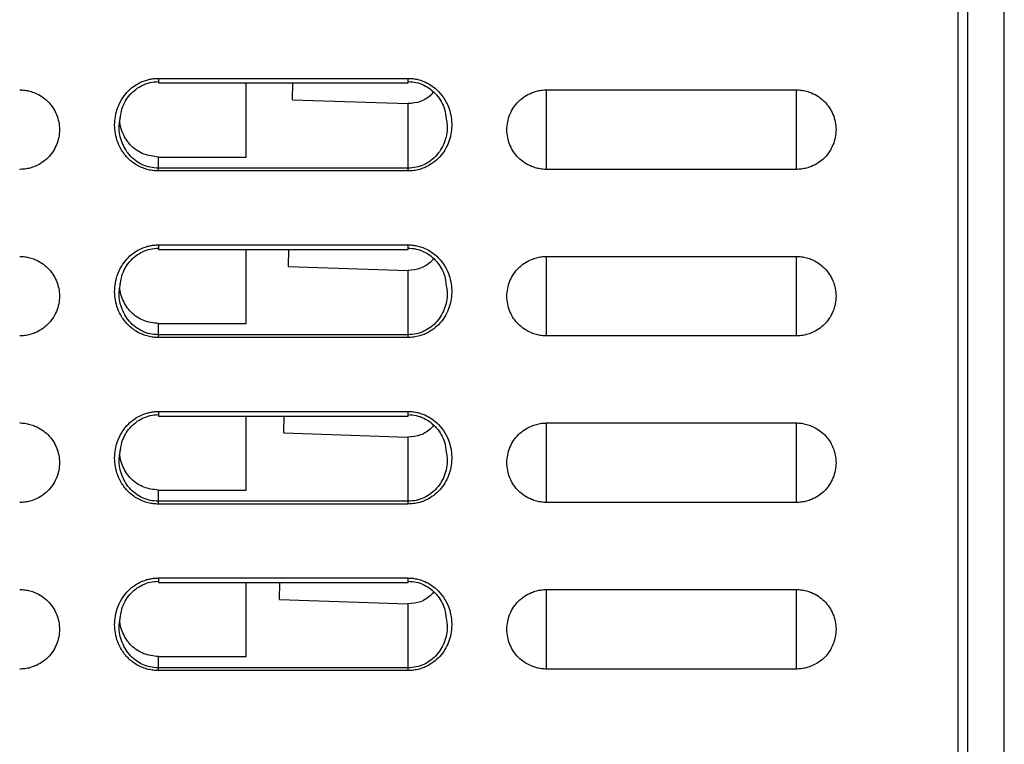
# Model space of a CAD drawing. Header units: millimetres. Extents: x 188.8 to 211.3, y 176 to 224.
# Tile 6 of 10: x 194.6 to 199.9, y 207.6 to 211.5. Entities that reach past the tile are written whole.
import ezdxf

# ---------------------------------------------------------------- set-up
doc = ezdxf.new("R2010")
doc.units = ezdxf.units.MM

msp = doc.modelspace()

# ---------------------------------------------------------------- linework, layer by layer
at = {"color": 7, "linetype": 'Continuous', "lineweight": 25}
for p, q in [((199.6601, 182.6988), (199.6601, 221.3988)), ((199.7123, 177.8231), (199.7123, 221.1938)), ((199.9084, 221.1938), (199.9084, 177.8197)), ((199.9101, 177.7188), (199.9101, 221.1938)), ((199.7105, 214.793), (199.7106, 204.092)), ((195.3351, 211.1759), (196.6851, 211.1759)), ((195.3351, 211.1509), (196.6861, 211.1509)), ((195.8101, 210.7509), (195.8101, 211.1509)), ((196.0604, 211.0604), (196.0627, 211.1509)), ((197.4351, 211.1138), (198.7851, 211.1138)), ((196.0604, 211.0604), (196.6851, 211.0393)), ((196.6851, 211.0393), (196.6851, 210.6904)), ((195.3351, 210.6904), (195.3351, 210.7509)), ((195.3351, 210.7509), (195.8101, 210.7509)), ((196.6851, 210.6904), (195.3351, 210.6904)), ((196.6851, 210.6755), (195.3351, 210.6755)), ((198.7851, 210.6838), (197.4351, 210.6838)), ((195.3351, 210.2759), (196.6851, 210.2759)), ((195.3351, 210.2509), (196.6861, 210.2509)), ((195.8101, 209.8509), (195.8101, 210.2509)), ((196.0392, 210.2509), (196.0368, 210.1601)), ((197.4351, 210.2138), (198.7851, 210.2138)), ((196.0368, 210.1601), (196.6851, 210.1383)), ((196.6851, 210.1383), (196.6851, 209.7904)), ((195.3351, 209.7904), (195.3351, 209.8509)), ((195.3351, 209.8509), (195.8101, 209.8509)), ((196.6851, 209.7904), (195.3351, 209.7904)), ((196.6851, 209.7755), (195.3351, 209.7755)), ((198.7851, 209.7838), (197.4351, 209.7838)), ((195.3351, 209.3759), (196.6851, 209.3759)), ((195.3351, 209.3509), (196.6861, 209.3509)), ((195.8101, 208.9509), (195.8101, 209.3509)), ((196.0132, 209.2599), (196.0156, 209.3509)), ((197.4351, 209.3138), (198.7851, 209.3138)), ((196.0132, 209.2599), (196.6851, 209.2372)), ((196.6851, 209.2372), (196.6851, 208.8904)), ((195.3351, 208.8904), (195.3351, 208.9509)), ((195.3351, 208.9509), (195.8101, 208.9509)), ((196.6851, 208.8904), (195.3351, 208.8904)), ((196.6851, 208.8755), (195.3351, 208.8755)), ((198.7851, 208.8838), (197.4351, 208.8838)), ((195.3351, 208.4759), (196.6851, 208.4759)), ((195.3351, 208.4509), (196.6861, 208.4509)), ((195.8101, 208.0509), (195.8101, 208.4509)), ((195.9897, 208.3596), (195.992, 208.4509)), ((197.4351, 208.4138), (198.7851, 208.4138)), ((195.9897, 208.3596), (196.6851, 208.3361)), ((196.6851, 208.3361), (196.6851, 207.9904)), ((195.3351, 207.9904), (195.3351, 208.0509)), ((195.3351, 208.0509), (195.8101, 208.0509)), ((196.6851, 207.9904), (195.3351, 207.9904)), ((196.6851, 207.9755), (195.3351, 207.9755)), ((198.7851, 207.9838), (197.4351, 207.9838))]:
    msp.add_line(p, q, dxfattribs=at)
at = {"color": 8, "linetype": 'Continuous', "lineweight": 25}
for p, q in [((195.3351, 211.1759), (195.3351, 211.1509)), ((197.4351, 210.6838), (197.4351, 211.1138)), ((198.7851, 211.1138), (198.7851, 210.6838)), ((195.3351, 210.2759), (195.3351, 210.2509)), ((197.4351, 209.7838), (197.4351, 210.2138)), ((198.7851, 210.2138), (198.7851, 209.7838)), ((195.3351, 209.3759), (195.3351, 209.3509)), ((197.4351, 208.8838), (197.4351, 209.3138)), ((198.7851, 209.3138), (198.7851, 208.8838)), ((195.3351, 208.4759), (195.3351, 208.4509)), ((197.4351, 207.9838), (197.4351, 208.4138)), ((198.7851, 208.4138), (198.7851, 207.9838))]:
    msp.add_line(p, q, dxfattribs=at)
at = {"color": 7, "linetype": 'Continuous', "lineweight": 25}
for points, knots in [([(195.3351, 210.6755), (195.3305, 210.6756), (195.3214, 210.6757), (195.3076, 210.677), (195.294, 210.6791), (195.2747, 210.6832), (195.2503, 210.691), (195.2217, 210.7047), (195.1951, 210.7221), (195.1646, 210.7487), (195.1362, 210.7849), (195.1138, 210.8309), (195.1015, 210.8767), (195.0972, 210.9238), (195.1015, 210.9731), (195.1155, 211.0235), (195.1399, 211.0701), (195.1715, 211.1091), (195.2056, 211.1365), (195.24, 211.1555), (195.2686, 211.1661), (195.2936, 211.1722), (195.3144, 211.1753), (195.3282, 211.1757), (195.3351, 211.1759)], [0, 0, 0, 0, 0.018027, 0.036032, 0.054081, 0.07224, 0.113213, 0.154404, 0.196002, 0.237938, 0.312729, 0.374536, 0.437394, 0.498101, 0.559154, 0.630735, 0.701561, 0.764147, 0.826412, 0.872072, 0.91785, 0.945595, 0.972897, 1, 1, 1, 1]), ([(195.1286, 210.9545), (195.1308, 210.9733), (195.1365, 211.0209), (195.1692, 211.0769), (195.2114, 211.1175), (195.2493, 211.1402), (195.2911, 211.1555), (195.3205, 211.1576), (195.3351, 211.1586)], [0, 0, 0, 0, 0.1777318, 0.450332, 0.5872031, 0.7247638, 0.8625785, 1, 1, 1, 1]), ([(196.6851, 211.1759), (196.6897, 211.1758), (196.6989, 211.1757), (196.7125, 211.1744), (196.726, 211.1724), (196.7393, 211.1695), (196.7525, 211.1658), (196.7751, 211.158), (196.806, 211.1428), (196.8445, 211.1133), (196.8791, 211.0732), (196.9037, 211.0255), (196.9179, 210.9772), (196.9229, 210.9309), (196.9202, 210.8847), (196.9095, 210.84), (196.8913, 210.7979), (196.8657, 210.7602), (196.8338, 210.728), (196.8016, 210.7061), (196.7721, 210.692), (196.7455, 210.683), (196.7164, 210.6767), (196.6956, 210.6759), (196.6851, 210.6755)], [0, 0, 0, 0, 0.017967, 0.035822, 0.053629, 0.071457, 0.089369, 0.107432, 0.165129, 0.223391, 0.296564, 0.371228, 0.431896, 0.493116, 0.553057, 0.612524, 0.67246, 0.731843, 0.790607, 0.849087, 0.883724, 0.918395, 0.959184, 1, 1, 1, 1]), ([(196.6851, 211.1586), (196.6999, 211.1576), (196.7293, 211.1558), (196.7712, 211.1407), (196.809, 211.1176), (196.8509, 211.0769), (196.8838, 211.0212), (196.8894, 210.974), (196.8916, 210.9555)], [0, 0, 0, 0, 0.138123, 0.2761, 0.41386, 0.551378, 0.824732, 1, 1, 1, 1]), ([(194.5851, 211.1138), (194.5898, 211.1137), (194.5991, 211.1135), (194.613, 211.112), (194.6268, 211.1097), (194.6405, 211.1064), (194.6541, 211.1023), (194.6762, 211.0939), (194.7054, 211.0785), (194.7381, 211.0518), (194.765, 211.0191), (194.7847, 210.9815), (194.7973, 210.9409), (194.8015, 210.8988), (194.7973, 210.8567), (194.7848, 210.8161), (194.765, 210.7785), (194.7382, 210.7458), (194.7055, 210.719), (194.672, 210.7014), (194.6408, 210.6907), (194.6131, 210.6849), (194.5945, 210.6841), (194.5851, 210.6838)], [0, 0, 0, 0, 0.020782, 0.04148, 0.062182, 0.082979, 0.10396, 0.125212, 0.188103, 0.250082, 0.312031, 0.37502, 0.437957, 0.500032, 0.56203, 0.625044, 0.687956, 0.749982, 0.811884, 0.874853, 0.917031, 0.958508, 1, 1, 1, 1]), ([(196.8225, 211.1024), (196.8187, 211.0974), (196.8079, 211.0834), (196.7842, 211.0656), (196.7432, 211.0441), (196.7083, 211.0413), (196.6851, 211.0393)], [0, 0, 0, 0, 0.120112, 0.3382636, 0.5604458, 1, 1, 1, 1]), ([(197.4351, 210.6838), (197.4305, 210.6839), (197.4211, 210.6841), (197.4072, 210.6855), (197.3934, 210.6878), (197.3798, 210.6911), (197.3662, 210.6952), (197.3441, 210.7036), (197.3148, 210.719), (197.2821, 210.7457), (197.2553, 210.7785), (197.2355, 210.816), (197.2229, 210.8566), (197.2188, 210.8987), (197.2229, 210.9409), (197.2355, 210.9814), (197.2553, 211.0191), (197.2821, 211.0518), (197.3148, 211.0785), (197.3483, 211.0961), (197.3795, 211.1068), (197.4072, 211.1126), (197.4258, 211.1134), (197.4351, 211.1138)], [0, 0, 0, 0, 0.0207834, 0.0414816, 0.0621845, 0.0829821, 0.1039632, 0.1252142, 0.1881043, 0.2500821, 0.3120307, 0.3750201, 0.4379566, 0.5000321, 0.5620301, 0.6250442, 0.687956, 0.7499821, 0.8118825, 0.8748501, 0.9170283, 0.9585065, 1, 1, 1, 1]), ([(198.7851, 211.1138), (198.7898, 211.1137), (198.7991, 211.1135), (198.813, 211.112), (198.8268, 211.1097), (198.8405, 211.1064), (198.8541, 211.1023), (198.8762, 211.0939), (198.9054, 211.0785), (198.9381, 211.0518), (198.965, 211.0191), (198.9847, 210.9815), (198.9973, 210.9409), (199.0015, 210.8988), (198.9973, 210.8567), (198.9848, 210.8161), (198.965, 210.7785), (198.9382, 210.7458), (198.9055, 210.719), (198.872, 210.7014), (198.8408, 210.6907), (198.8131, 210.6849), (198.7945, 210.6841), (198.7851, 210.6838)], [0, 0, 0, 0, 0.020784, 0.041482, 0.062185, 0.082983, 0.103964, 0.125215, 0.188105, 0.250082, 0.312031, 0.37502, 0.437957, 0.500032, 0.56203, 0.625044, 0.687956, 0.749982, 0.811882, 0.87485, 0.917028, 0.958506, 1, 1, 1, 1]), ([(195.3351, 210.7509), (195.3083, 210.7542), (195.2542, 210.7608), (195.1842, 210.8079), (195.1401, 210.8767), (195.1221, 210.9409), (195.1308, 210.9761), (195.133, 210.9849)], [0, 0, 0, 0, 0.229085, 0.461229, 0.692154, 0.922825, 1, 1, 1, 1]), ([(195.3351, 209.7755), (195.3305, 209.7756), (195.3214, 209.7757), (195.3076, 209.777), (195.294, 209.7791), (195.2747, 209.7832), (195.2503, 209.791), (195.2217, 209.8047), (195.1951, 209.8221), (195.1646, 209.8487), (195.1362, 209.8849), (195.1138, 209.9309), (195.1015, 209.9767), (195.0972, 210.0238), (195.1015, 210.0731), (195.1155, 210.1235), (195.1399, 210.1701), (195.1715, 210.2091), (195.2056, 210.2365), (195.24, 210.2555), (195.2686, 210.2661), (195.2936, 210.2722), (195.3144, 210.2753), (195.3282, 210.2757), (195.3351, 210.2759)], [0, 0, 0, 0, 0.018027, 0.036032, 0.054081, 0.07224, 0.113213, 0.154404, 0.196002, 0.237938, 0.312729, 0.374536, 0.437394, 0.498101, 0.559154, 0.630735, 0.701561, 0.764147, 0.826412, 0.872072, 0.91785, 0.945595, 0.972897, 1, 1, 1, 1]), ([(195.1286, 210.0545), (195.1308, 210.0733), (195.1365, 210.1209), (195.1692, 210.1769), (195.2114, 210.2175), (195.2493, 210.2402), (195.2911, 210.2555), (195.3205, 210.2576), (195.3351, 210.2586)], [0, 0, 0, 0, 0.1777318, 0.450332, 0.5872031, 0.7247638, 0.8625785, 1, 1, 1, 1]), ([(196.6851, 210.2759), (196.6897, 210.2758), (196.6989, 210.2757), (196.7125, 210.2744), (196.726, 210.2724), (196.7393, 210.2695), (196.7525, 210.2658), (196.7751, 210.258), (196.806, 210.2428), (196.8445, 210.2133), (196.8791, 210.1732), (196.9037, 210.1255), (196.9179, 210.0772), (196.9229, 210.0309), (196.9202, 209.9847), (196.9095, 209.94), (196.8913, 209.8979), (196.8657, 209.8602), (196.8338, 209.828), (196.8016, 209.8061), (196.7721, 209.792), (196.7455, 209.783), (196.7164, 209.7767), (196.6956, 209.7759), (196.6851, 209.7755)], [0, 0, 0, 0, 0.017967, 0.0358215, 0.0536293, 0.0714566, 0.0893693, 0.1074325, 0.1651289, 0.2233914, 0.296564, 0.3712281, 0.4318956, 0.4931158, 0.5530566, 0.6125245, 0.6724596, 0.7318432, 0.7906069, 0.8490872, 0.8837243, 0.9183948, 0.9591842, 1, 1, 1, 1]), ([(196.6851, 210.2586), (196.6999, 210.2576), (196.7293, 210.2558), (196.7712, 210.2407), (196.809, 210.2176), (196.8509, 210.1769), (196.8838, 210.1212), (196.8894, 210.074), (196.8916, 210.0555)], [0, 0, 0, 0, 0.138123, 0.2761, 0.41386, 0.551378, 0.824732, 1, 1, 1, 1]), ([(194.5851, 210.2138), (194.5898, 210.2137), (194.5991, 210.2135), (194.613, 210.212), (194.6268, 210.2097), (194.6405, 210.2064), (194.6541, 210.2023), (194.6762, 210.1939), (194.7054, 210.1785), (194.7381, 210.1518), (194.765, 210.1191), (194.7847, 210.0815), (194.7973, 210.0409), (194.8015, 209.9988), (194.7973, 209.9567), (194.7848, 209.9161), (194.765, 209.8785), (194.7382, 209.8458), (194.7055, 209.819), (194.672, 209.8014), (194.6408, 209.7907), (194.6131, 209.7849), (194.5945, 209.7841), (194.5851, 209.7838)], [0, 0, 0, 0, 0.020782, 0.04148, 0.062182, 0.082979, 0.10396, 0.125212, 0.188103, 0.250082, 0.312031, 0.37502, 0.437957, 0.500032, 0.56203, 0.625044, 0.687956, 0.749982, 0.811884, 0.874853, 0.917031, 0.958508, 1, 1, 1, 1]), ([(196.823, 210.2019), (196.8191, 210.1967), (196.8081, 210.1825), (196.7843, 210.1646), (196.7432, 210.1431), (196.7083, 210.1402), (196.6851, 210.1383)], [0, 0, 0, 0, 0.1239115, 0.341121, 0.5623438, 1, 1, 1, 1]), ([(197.4351, 209.7838), (197.4305, 209.7839), (197.4211, 209.7841), (197.4072, 209.7855), (197.3934, 209.7878), (197.3798, 209.7911), (197.3662, 209.7952), (197.3441, 209.8036), (197.3148, 209.819), (197.2821, 209.8457), (197.2553, 209.8785), (197.2355, 209.916), (197.2229, 209.9566), (197.2188, 209.9987), (197.2229, 210.0409), (197.2355, 210.0814), (197.2553, 210.1191), (197.2821, 210.1518), (197.3148, 210.1785), (197.3483, 210.1961), (197.3795, 210.2068), (197.4072, 210.2126), (197.4258, 210.2134), (197.4351, 210.2138)], [0, 0, 0, 0, 0.020783, 0.041482, 0.062185, 0.082982, 0.103963, 0.125214, 0.188104, 0.250082, 0.312031, 0.37502, 0.437957, 0.500032, 0.56203, 0.625044, 0.687956, 0.749982, 0.811883, 0.87485, 0.917028, 0.958506, 1, 1, 1, 1]), ([(198.7851, 210.2138), (198.7898, 210.2137), (198.7991, 210.2135), (198.813, 210.212), (198.8268, 210.2097), (198.8405, 210.2064), (198.8541, 210.2023), (198.8762, 210.1939), (198.9054, 210.1785), (198.9381, 210.1518), (198.965, 210.1191), (198.9847, 210.0815), (198.9973, 210.0409), (199.0015, 209.9988), (198.9973, 209.9567), (198.9848, 209.9161), (198.965, 209.8785), (198.9382, 209.8458), (198.9055, 209.819), (198.872, 209.8014), (198.8408, 209.7907), (198.8131, 209.7849), (198.7945, 209.7841), (198.7851, 209.7838)], [0, 0, 0, 0, 0.0207836, 0.041482, 0.062185, 0.0829828, 0.1039638, 0.1252147, 0.1881046, 0.2500822, 0.3120307, 0.37502, 0.4379566, 0.5000321, 0.5620301, 0.6250443, 0.687956, 0.7499821, 0.8118823, 0.8748496, 0.9170277, 0.958506, 1, 1, 1, 1]), ([(195.3351, 209.8509), (195.3083, 209.8542), (195.2542, 209.8608), (195.1842, 209.9079), (195.1401, 209.9767), (195.1221, 210.0409), (195.1308, 210.0761), (195.133, 210.0849)], [0, 0, 0, 0, 0.229085, 0.461229, 0.692154, 0.922825, 1, 1, 1, 1]), ([(195.3351, 208.8755), (195.3305, 208.8756), (195.3214, 208.8757), (195.3076, 208.877), (195.294, 208.8791), (195.2747, 208.8832), (195.2503, 208.891), (195.2217, 208.9047), (195.1951, 208.9221), (195.1646, 208.9487), (195.1362, 208.9849), (195.1138, 209.0309), (195.1015, 209.0767), (195.0972, 209.1238), (195.1015, 209.1731), (195.1155, 209.2235), (195.1399, 209.2701), (195.1715, 209.3091), (195.2056, 209.3365), (195.24, 209.3555), (195.2686, 209.3661), (195.2936, 209.3722), (195.3144, 209.3753), (195.3282, 209.3757), (195.3351, 209.3759)], [0, 0, 0, 0, 0.018027, 0.036032, 0.054081, 0.07224, 0.113213, 0.154404, 0.196002, 0.237938, 0.312729, 0.374536, 0.437394, 0.498101, 0.559154, 0.630735, 0.701561, 0.764147, 0.826412, 0.872072, 0.91785, 0.945595, 0.972897, 1, 1, 1, 1]), ([(195.1286, 209.1545), (195.1308, 209.1733), (195.1365, 209.2209), (195.1692, 209.2769), (195.2114, 209.3175), (195.2493, 209.3402), (195.2911, 209.3555), (195.3205, 209.3576), (195.3351, 209.3586)], [0, 0, 0, 0, 0.177732, 0.450332, 0.587203, 0.724764, 0.862579, 1, 1, 1, 1]), ([(196.6851, 209.3759), (196.6897, 209.3758), (196.6989, 209.3757), (196.7125, 209.3744), (196.726, 209.3724), (196.7393, 209.3695), (196.7525, 209.3658), (196.7751, 209.358), (196.806, 209.3428), (196.8445, 209.3133), (196.8791, 209.2732), (196.9037, 209.2255), (196.9179, 209.1772), (196.9229, 209.1309), (196.9202, 209.0847), (196.9095, 209.04), (196.8913, 208.9979), (196.8657, 208.9602), (196.8338, 208.928), (196.8016, 208.9061), (196.7721, 208.892), (196.7455, 208.883), (196.7164, 208.8767), (196.6956, 208.8759), (196.6851, 208.8755)], [0, 0, 0, 0, 0.017967, 0.0358215, 0.0536293, 0.0714566, 0.0893693, 0.1074325, 0.1651289, 0.2233914, 0.296564, 0.3712281, 0.4318956, 0.4931158, 0.5530566, 0.6125245, 0.6724596, 0.7318432, 0.7906069, 0.8490872, 0.8837243, 0.9183948, 0.9591842, 1, 1, 1, 1]), ([(196.6851, 209.3586), (196.6999, 209.3576), (196.7293, 209.3558), (196.7712, 209.3407), (196.809, 209.3176), (196.8509, 209.2769), (196.8838, 209.2212), (196.8894, 209.174), (196.8916, 209.1555)], [0, 0, 0, 0, 0.138123, 0.2761, 0.41386, 0.551378, 0.824732, 1, 1, 1, 1]), ([(194.5851, 209.3138), (194.5898, 209.3137), (194.5991, 209.3135), (194.613, 209.312), (194.6268, 209.3097), (194.6405, 209.3064), (194.6541, 209.3023), (194.6762, 209.2939), (194.7054, 209.2785), (194.7381, 209.2518), (194.765, 209.2191), (194.7847, 209.1815), (194.7973, 209.1409), (194.8015, 209.0988), (194.7973, 209.0567), (194.7848, 209.0161), (194.765, 208.9785), (194.7382, 208.9458), (194.7055, 208.919), (194.672, 208.9014), (194.6408, 208.8907), (194.6131, 208.8849), (194.5945, 208.8841), (194.5851, 208.8838)], [0, 0, 0, 0, 0.020782, 0.04148, 0.062182, 0.082979, 0.10396, 0.125212, 0.188103, 0.250082, 0.312031, 0.37502, 0.437957, 0.500032, 0.56203, 0.625044, 0.687956, 0.749982, 0.811884, 0.874853, 0.917031, 0.958508, 1, 1, 1, 1]), ([(196.8236, 209.3013), (196.8195, 209.296), (196.8084, 209.2816), (196.7844, 209.2635), (196.7433, 209.242), (196.7083, 209.2391), (196.6851, 209.2372)], [0, 0, 0, 0, 0.1276732, 0.34395, 0.564223, 1, 1, 1, 1]), ([(197.4351, 208.8838), (197.4305, 208.8839), (197.4211, 208.8841), (197.4072, 208.8855), (197.3934, 208.8878), (197.3798, 208.8911), (197.3662, 208.8952), (197.3441, 208.9036), (197.3148, 208.919), (197.2821, 208.9457), (197.2553, 208.9785), (197.2355, 209.016), (197.2229, 209.0566), (197.2188, 209.0987), (197.2229, 209.1409), (197.2355, 209.1814), (197.2553, 209.2191), (197.2821, 209.2518), (197.3148, 209.2785), (197.3483, 209.2961), (197.3795, 209.3068), (197.4072, 209.3126), (197.4258, 209.3134), (197.4351, 209.3138)], [0, 0, 0, 0, 0.020783, 0.041482, 0.062185, 0.082982, 0.103963, 0.125214, 0.188104, 0.250082, 0.312031, 0.37502, 0.437957, 0.500032, 0.56203, 0.625044, 0.687956, 0.749982, 0.811883, 0.87485, 0.917028, 0.958506, 1, 1, 1, 1]), ([(198.7851, 209.3138), (198.7898, 209.3137), (198.7991, 209.3135), (198.813, 209.312), (198.8268, 209.3097), (198.8405, 209.3064), (198.8541, 209.3023), (198.8762, 209.2939), (198.9054, 209.2785), (198.9381, 209.2518), (198.965, 209.2191), (198.9847, 209.1815), (198.9973, 209.1409), (199.0015, 209.0988), (198.9973, 209.0567), (198.9848, 209.0161), (198.965, 208.9785), (198.9382, 208.9458), (198.9055, 208.919), (198.872, 208.9014), (198.8408, 208.8907), (198.8131, 208.8849), (198.7945, 208.8841), (198.7851, 208.8838)], [0, 0, 0, 0, 0.020784, 0.041482, 0.062185, 0.082983, 0.103964, 0.125215, 0.188105, 0.250082, 0.312031, 0.37502, 0.437957, 0.500032, 0.56203, 0.625044, 0.687956, 0.749982, 0.811882, 0.87485, 0.917028, 0.958506, 1, 1, 1, 1]), ([(195.3351, 208.9509), (195.3083, 208.9542), (195.2542, 208.9608), (195.1842, 209.0079), (195.1401, 209.0767), (195.1221, 209.1409), (195.1308, 209.1761), (195.133, 209.1849)], [0, 0, 0, 0, 0.2290845, 0.4612293, 0.6921537, 0.9228249, 1, 1, 1, 1]), ([(195.3351, 207.9755), (195.3305, 207.9756), (195.3214, 207.9757), (195.3076, 207.977), (195.294, 207.9791), (195.2747, 207.9832), (195.2503, 207.991), (195.2217, 208.0047), (195.1951, 208.0221), (195.1646, 208.0487), (195.1362, 208.0849), (195.1138, 208.1309), (195.1015, 208.1767), (195.0972, 208.2238), (195.1015, 208.2731), (195.1155, 208.3235), (195.1399, 208.3701), (195.1715, 208.4091), (195.2056, 208.4365), (195.24, 208.4555), (195.2686, 208.4661), (195.2936, 208.4722), (195.3144, 208.4753), (195.3282, 208.4757), (195.3351, 208.4759)], [0, 0, 0, 0, 0.0180267, 0.0360315, 0.0540808, 0.0722404, 0.1132132, 0.1544041, 0.1960022, 0.2379379, 0.3127289, 0.3745358, 0.4373939, 0.498101, 0.5591542, 0.6307349, 0.7015614, 0.7641474, 0.826412, 0.8720724, 0.9178496, 0.9455951, 0.9728966, 1, 1, 1, 1]), ([(196.6851, 208.4759), (196.6897, 208.4758), (196.6989, 208.4757), (196.7125, 208.4744), (196.726, 208.4724), (196.7393, 208.4695), (196.7525, 208.4658), (196.7751, 208.458), (196.806, 208.4428), (196.8445, 208.4133), (196.8791, 208.3732), (196.9037, 208.3255), (196.9179, 208.2772), (196.9229, 208.2309), (196.9202, 208.1847), (196.9095, 208.14), (196.8913, 208.0979), (196.8657, 208.0602), (196.8338, 208.028), (196.8016, 208.0061), (196.7721, 207.992), (196.7455, 207.983), (196.7164, 207.9767), (196.6956, 207.9759), (196.6851, 207.9755)], [0, 0, 0, 0, 0.017967, 0.0358215, 0.0536293, 0.0714566, 0.0893693, 0.1074325, 0.1651289, 0.2233914, 0.296564, 0.3712281, 0.4318956, 0.4931158, 0.5530566, 0.6125245, 0.6724596, 0.7318432, 0.7906069, 0.8490872, 0.8837243, 0.9183948, 0.9591842, 1, 1, 1, 1]), ([(195.1286, 208.2545), (195.1308, 208.2733), (195.1365, 208.3209), (195.1692, 208.3769), (195.2114, 208.4175), (195.2493, 208.4402), (195.2911, 208.4555), (195.3205, 208.4576), (195.3351, 208.4586)], [0, 0, 0, 0, 0.177732, 0.450332, 0.587203, 0.724764, 0.862579, 1, 1, 1, 1]), ([(196.6851, 208.4586), (196.6999, 208.4576), (196.7293, 208.4558), (196.7712, 208.4407), (196.809, 208.4176), (196.8509, 208.3769), (196.8838, 208.3212), (196.8894, 208.274), (196.8916, 208.2555)], [0, 0, 0, 0, 0.138123, 0.2761, 0.41386, 0.551378, 0.824732, 1, 1, 1, 1]), ([(194.5851, 208.4138), (194.5898, 208.4137), (194.5991, 208.4135), (194.613, 208.412), (194.6268, 208.4097), (194.6405, 208.4064), (194.6541, 208.4023), (194.6762, 208.3939), (194.7054, 208.3785), (194.7381, 208.3518), (194.765, 208.3191), (194.7847, 208.2815), (194.7973, 208.2409), (194.8015, 208.1988), (194.7973, 208.1567), (194.7848, 208.1161), (194.765, 208.0785), (194.7382, 208.0458), (194.7055, 208.019), (194.672, 208.0014), (194.6408, 207.9907), (194.6131, 207.9849), (194.5945, 207.9841), (194.5851, 207.9838)], [0, 0, 0, 0, 0.020782, 0.04148, 0.062182, 0.082979, 0.10396, 0.125212, 0.188103, 0.250082, 0.312031, 0.37502, 0.437957, 0.500032, 0.56203, 0.625044, 0.687956, 0.749982, 0.811884, 0.874853, 0.917031, 0.958508, 1, 1, 1, 1]), ([(196.8241, 208.4008), (196.8198, 208.3953), (196.8086, 208.3807), (196.7845, 208.3625), (196.7433, 208.3409), (196.7084, 208.338), (196.6851, 208.3361)], [0, 0, 0, 0, 0.131398, 0.346751, 0.566084, 1, 1, 1, 1]), ([(197.4351, 207.9838), (197.4305, 207.9839), (197.4211, 207.9841), (197.4072, 207.9855), (197.3934, 207.9878), (197.3798, 207.9911), (197.3662, 207.9952), (197.3441, 208.0036), (197.3148, 208.019), (197.2821, 208.0457), (197.2553, 208.0785), (197.2355, 208.116), (197.2229, 208.1566), (197.2188, 208.1987), (197.2229, 208.2409), (197.2355, 208.2814), (197.2553, 208.3191), (197.2821, 208.3518), (197.3148, 208.3785), (197.3483, 208.3961), (197.3795, 208.4068), (197.4072, 208.4126), (197.4258, 208.4134), (197.4351, 208.4138)], [0, 0, 0, 0, 0.020783, 0.041482, 0.062185, 0.082982, 0.103963, 0.125214, 0.188104, 0.250082, 0.312031, 0.37502, 0.437957, 0.500032, 0.56203, 0.625044, 0.687956, 0.749982, 0.811883, 0.87485, 0.917028, 0.958506, 1, 1, 1, 1]), ([(198.7851, 208.4138), (198.7898, 208.4137), (198.7991, 208.4135), (198.813, 208.412), (198.8268, 208.4097), (198.8405, 208.4064), (198.8541, 208.4023), (198.8762, 208.3939), (198.9054, 208.3785), (198.9381, 208.3518), (198.965, 208.3191), (198.9847, 208.2815), (198.9973, 208.2409), (199.0015, 208.1988), (198.9973, 208.1567), (198.9848, 208.1161), (198.965, 208.0785), (198.9382, 208.0458), (198.9055, 208.019), (198.872, 208.0014), (198.8408, 207.9907), (198.8131, 207.9849), (198.7945, 207.9841), (198.7851, 207.9838)], [0, 0, 0, 0, 0.020784, 0.041482, 0.062185, 0.082983, 0.103964, 0.125215, 0.188105, 0.250082, 0.312031, 0.37502, 0.437957, 0.500032, 0.56203, 0.625044, 0.687956, 0.749982, 0.811882, 0.87485, 0.917028, 0.958506, 1, 1, 1, 1]), ([(195.3351, 208.0509), (195.3083, 208.0542), (195.2542, 208.0608), (195.1842, 208.1079), (195.1401, 208.1767), (195.1221, 208.2409), (195.1308, 208.2761), (195.133, 208.2849)], [0, 0, 0, 0, 0.229085, 0.461229, 0.692154, 0.922825, 1, 1, 1, 1])]:
    msp.add_open_spline(points, degree=3, knots=knots, dxfattribs=at)
at = {"color": 8, "linetype": 'Continuous', "lineweight": 25}
for points, knots in [([(196.6851, 211.1759), (196.6851, 211.1734), (196.6851, 211.1685), (196.6851, 211.1617), (196.6851, 211.1561), (196.6851, 211.1525), (196.6851, 211.1508), (196.6851, 211.1511), (196.6851, 211.1511)], [0, 0, 0, 0, 0.18915, 0.378301, 0.567451, 0.756601, 0.945752, 1, 1, 1, 1]), ([(195.3351, 210.6904), (195.3203, 210.6913), (195.2906, 210.6932), (195.2482, 210.708), (195.2099, 210.7308), (195.1665, 210.7713), (195.1316, 210.8369), (195.1184, 210.9063), (195.1265, 210.9446), (195.1286, 210.9545)], [0, 0, 0, 0, 0.116047, 0.232082, 0.347943, 0.463452, 0.692232, 0.920445, 1, 1, 1, 1]), ([(196.8916, 210.9555), (196.8937, 210.9453), (196.9019, 210.9066), (196.8887, 210.8369), (196.8537, 210.7712), (196.8104, 210.7308), (196.7721, 210.708), (196.7297, 210.6932), (196.7, 210.6913), (196.6851, 210.6904)], [0, 0, 0, 0, 0.081849, 0.309572, 0.537821, 0.652991, 0.768461, 0.884162, 1, 1, 1, 1]), ([(196.6851, 210.2759), (196.6851, 210.2734), (196.6851, 210.2685), (196.6851, 210.2617), (196.6851, 210.2561), (196.6851, 210.2525), (196.6851, 210.2508), (196.6851, 210.2511), (196.6851, 210.2511)], [0, 0, 0, 0, 0.18915, 0.378301, 0.567451, 0.756601, 0.945752, 1, 1, 1, 1]), ([(195.3351, 209.7904), (195.3203, 209.7913), (195.2906, 209.7932), (195.2482, 209.808), (195.2099, 209.8308), (195.1665, 209.8713), (195.1316, 209.9369), (195.1184, 210.0063), (195.1265, 210.0446), (195.1286, 210.0545)], [0, 0, 0, 0, 0.1160469, 0.2320824, 0.3479432, 0.4634517, 0.6922325, 0.9204452, 1, 1, 1, 1]), ([(196.8916, 210.0555), (196.8937, 210.0453), (196.9019, 210.0066), (196.8887, 209.9369), (196.8537, 209.8712), (196.8104, 209.8308), (196.7721, 209.808), (196.7297, 209.7932), (196.7, 209.7913), (196.6851, 209.7904)], [0, 0, 0, 0, 0.081849, 0.309572, 0.537821, 0.652991, 0.768461, 0.884162, 1, 1, 1, 1]), ([(196.6851, 209.3759), (196.6851, 209.3734), (196.6851, 209.3685), (196.6851, 209.3617), (196.6851, 209.3561), (196.6851, 209.3525), (196.6851, 209.3508), (196.6851, 209.3511), (196.6851, 209.3511)], [0, 0, 0, 0, 0.18915, 0.378301, 0.567451, 0.756601, 0.945752, 1, 1, 1, 1]), ([(195.3351, 208.8904), (195.3203, 208.8913), (195.2906, 208.8932), (195.2482, 208.908), (195.2099, 208.9308), (195.1665, 208.9713), (195.1316, 209.0369), (195.1184, 209.1063), (195.1265, 209.1446), (195.1286, 209.1545)], [0, 0, 0, 0, 0.116047, 0.232082, 0.347943, 0.463452, 0.692232, 0.920445, 1, 1, 1, 1]), ([(196.8916, 209.1555), (196.8937, 209.1453), (196.9019, 209.1066), (196.8887, 209.0369), (196.8537, 208.9712), (196.8104, 208.9308), (196.7721, 208.908), (196.7297, 208.8932), (196.7, 208.8913), (196.6851, 208.8904)], [0, 0, 0, 0, 0.0818495, 0.3095723, 0.5378209, 0.6529915, 0.768461, 0.8841619, 1, 1, 1, 1]), ([(196.6851, 208.4759), (196.6851, 208.4734), (196.6851, 208.4685), (196.6851, 208.4617), (196.6851, 208.4561), (196.6851, 208.4525), (196.6851, 208.4508), (196.6851, 208.4511), (196.6851, 208.4511)], [0, 0, 0, 0, 0.18915, 0.378301, 0.567451, 0.756601, 0.945752, 1, 1, 1, 1]), ([(195.3351, 207.9904), (195.3203, 207.9913), (195.2906, 207.9932), (195.2482, 208.008), (195.2099, 208.0308), (195.1665, 208.0713), (195.1316, 208.1369), (195.1184, 208.2063), (195.1265, 208.2446), (195.1286, 208.2545)], [0, 0, 0, 0, 0.1160469, 0.2320824, 0.3479432, 0.4634517, 0.6922325, 0.9204452, 1, 1, 1, 1]), ([(196.8916, 208.2555), (196.8937, 208.2453), (196.9019, 208.2066), (196.8887, 208.1369), (196.8537, 208.0712), (196.8104, 208.0308), (196.7721, 208.008), (196.7297, 207.9932), (196.7, 207.9913), (196.6851, 207.9904)], [0, 0, 0, 0, 0.081849, 0.309572, 0.537821, 0.652991, 0.768461, 0.884162, 1, 1, 1, 1])]:
    msp.add_open_spline(points, degree=3, knots=knots, dxfattribs=at)
at = {"color": 7, "linetype": 'Continuous', "lineweight": 25}
for points in [[(195.3351, 210.6755), (195.3351, 210.6816), (195.3351, 210.6868), (195.3351, 210.6904)], [(196.6851, 210.6904), (196.6851, 210.6868), (196.6851, 210.6816), (196.6851, 210.6755)], [(195.3351, 209.7755), (195.3351, 209.7816), (195.3351, 209.7868), (195.3351, 209.7904)], [(196.6851, 209.7904), (196.6851, 209.7868), (196.6851, 209.7816), (196.6851, 209.7755)], [(195.3351, 208.8755), (195.3351, 208.8816), (195.3351, 208.8868), (195.3351, 208.8904)], [(196.6851, 208.8904), (196.6851, 208.8868), (196.6851, 208.8816), (196.6851, 208.8755)], [(195.3351, 207.9755), (195.3351, 207.9816), (195.3351, 207.9868), (195.3351, 207.9904)], [(196.6851, 207.9904), (196.6851, 207.9868), (196.6851, 207.9816), (196.6851, 207.9755)]]:
    msp.add_open_spline(points, degree=3, dxfattribs=at)

doc.saveas('drawing.dxf')
